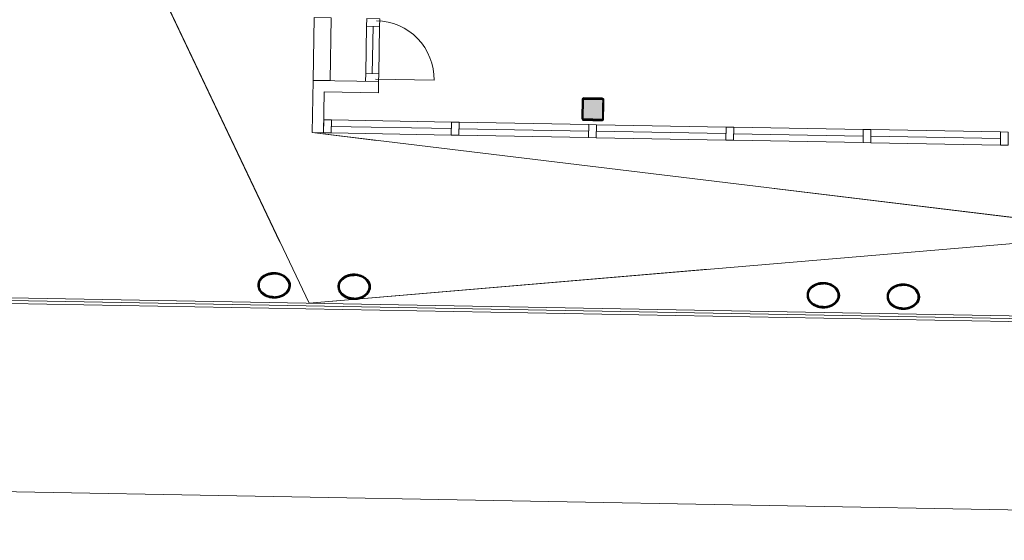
# Model space of a CAD drawing. Header units: millimetres. Extents: x -13022 to 1371524, y -38729 to 632593.
# Tile 184 of 256: x 985622 to 994227, y 5197 to 9751. Entities that reach past the tile are written whole.
import ezdxf

# ---------------------------------------------------------------- set-up
doc = ezdxf.new("R2010")
doc.units = ezdxf.units.MM
doc.header["$LTSCALE"] = 35
doc.set_wipeout_variables(frame=1)
doc.linetypes.add('DASHED', pattern=[200, 100, -100])
for name, color, linetype in [('LAYER01', 1, 'Continuous'), ('LAYER102', 1, 'Continuous'), ('LAYER111', 7, 'Continuous'), ('LAYER28', 7, 'Continuous'), ('LAYER30', 7, 'Continuous'), ('LAYER31', 7, 'Continuous')]:
    doc.layers.add(name, color=color, linetype=linetype)
doc.styles.get("Standard").update_dxf_attribs({"font": 'simplex.shx'})
doc.dimstyles.new('~R----C~', dxfattribs={"dimtxt": 162, "dimasz": 180, "dimexe": 0.18, "dimexo": 0.0625, "dimgap": 16.2, "dimtad": 1, "dimdec": 0, "dimzin": 0, "dimdsep": 46, "dimtxsty": 'Standard', "dimcen": 0.09, "dimse1": 1, "dimse2": 1, "dimclrd": 7, "dimadec": 0, "dimazin": 0, "dimtfac": 1, "dimtdec": 4, "dimtmove": 0, "dimatfit": 3, "dimfxl": 1, "dimtolj": 1, "dimtzin": 0, "dimlwd": 13, "dimarcsym": 0})
pattern_1 = [(43.96863251, (692959.26735, 93845.67613), (-0.20827933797, 0.21591600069), []), (43.96863251, (692959.27117, 93845.88822), (-0.20827933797, 0.21591600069), [])]
pattern_2 = [(223.96863251, (692959.26735, 93845.67613), (0.20827933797, -0.21591600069), []), (223.96863251, (692959.26354, 93845.46403), (0.20827933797, -0.21591600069), [])]

# ---------------------------------------------------------------- blocks, each defined once
blk = doc.blocks.new('*D133')
at = {"layer": 'Defpoints', "color": 0, "linetype": 'Continuous', "transparency": 16777216}
for p in [(983160.7, 7311.7), (1007635, 6871.1), (1007605.4, 5223.8)]:
    blk.add_point(p, dxfattribs=at)
at = {"layer": 'LAYER102', "color": 7, "linetype": 'Continuous', "lineweight": 13, "transparency": 16777216}
blk.add_line((983311, 5661.1), (1007425.4, 5227), dxfattribs=at)
at = {"layer": 'LAYER102', "color": 7, "linetype": 'Continuous', "transparency": 16777216}
for points in [[(983311.5, 5691.1), (983310.5, 5631.1), (983131, 5664.4)], [(1007425.9, 5257), (1007424.9, 5197), (1007605.4, 5223.8)]]:
    blk.add_solid(points, dxfattribs=at)
at = {"layer": 'LAYER102', "color": 0, "linetype": 'Continuous', "transparency": 16777216, "insert": (995370, 5541.2), "char_height": 162, "attachment_point": 5, "rotation": 358.96863}
blk.add_mtext('\\A1;24478', dxfattribs=at)

msp = doc.modelspace()

# ---------------------------------------------------------------- hatches: boundary and pattern name
at = {"layer": 'LAYER111', "linetype": 'Continuous', "lineweight": 5}
msp.add_hatch(color=254, dxfattribs=at).paths.add_polyline_path([(990550.526, 8881.973, -0.41559002), (990545.617, 8887.062), (990548.587, 9052.043, -0.41375598), (990553.676, 9056.952), (990712.838, 9054.087, -0.41238985), (990717.747, 9048.998), (990714.777, 8884.017, -0.41375598), (990709.688, 8879.107)], flags=0)

# ---------------------------------------------------------------- linework, layer by layer
at = {"layer": 'LAYER28', "color": 7, "linetype": 'Continuous', "lineweight": 25}
msp.add_lwpolyline([(990724.776, 8883.837), (990727.746, 9048.818, 0.41421358), (990713.018, 9064.085), (990553.856, 9066.951, 0.41421358), (990538.589, 9052.223), (990535.619, 8887.242, 0.41421358), (990550.346, 8871.974), (990709.508, 8869.109, 0.41421358), (990724.776, 8883.837)], format="xyb", close=True, dxfattribs=at)
msp.add_lwpolyline([(990724.776, 8883.837), (990727.746, 9048.818, 0.41421358), (990713.018, 9064.085), (990553.856, 9066.951, 0.41421358), (990538.589, 9052.223), (990535.619, 8887.242, 0.41421358), (990550.346, 8871.974), (990709.508, 8869.109, 0.41421358), (990724.776, 8883.837)], format="xyb", close=True, dxfattribs=at)
at = {"layer": 'LAYER30', "color": 7, "linetype": 'Continuous', "lineweight": 18}
for points in [[(988654.031, 9694.428), (988655.237, 9761.418), (988769.218, 9759.366), (988768.012, 9692.376)], [(989395.796, 8855.261), (989462.785, 8854.055), (989460.733, 8740.074), (989393.744, 8741.28)], [(989395.796, 8855.261), (989462.785, 8854.055), (989460.733, 8740.074), (989393.744, 8741.28)], [(991795.407, 8812.062), (991862.396, 8810.856), (991860.344, 8696.874), (991793.355, 8698.08)], [(991795.407, 8812.062), (991862.396, 8810.856), (991860.344, 8696.874), (991793.355, 8698.08)], [(992995.213, 8790.462), (993062.202, 8789.256), (993060.15, 8675.274), (992993.161, 8676.48)], [(992995.213, 8790.462), (993062.202, 8789.256), (993060.15, 8675.274), (992993.161, 8676.48)], [(994195.018, 8768.862), (994262.008, 8767.656), (994259.956, 8653.675), (994192.966, 8654.881)], [(994195.018, 8768.862), (994262.008, 8767.656), (994259.956, 8653.675), (994192.966, 8654.881)]]:
    msp.add_lwpolyline(points, close=True, dxfattribs=at)
for points in [[(988646.566, 9279.761), (988654.031, 9694.428)], [(988703.556, 9278.735), (988711.021, 9693.402)], [(988760.547, 9277.709), (988768.012, 9692.376)], [(988346.654, 8874.149), (989395.796, 8855.261)], [(988345.628, 8817.158), (989394.77, 8798.27)], [(989461.759, 8797.064), (990594.576, 8776.671)], [(991862.396, 8810.856), (992995.213, 8790.462)], [(993062.202, 8789.256), (994195.018, 8768.862)], [(988344.602, 8760.167), (989393.744, 8741.28)], [(989460.733, 8740.074), (990593.55, 8719.68)], [(990660.539, 8718.474), (991793.355, 8698.08)], [(990661.565, 8775.465), (991794.381, 8755.071)], [(991860.344, 8696.874), (992993.161, 8676.48)], [(991861.37, 8753.865), (992994.187, 8733.471)], [(993061.176, 8732.265), (994193.992, 8711.871)], [(993060.15, 8675.274), (994192.966, 8654.881)]]:
    msp.add_lwpolyline(points, dxfattribs=at)

# ---------------------------------------------------------------- wipeouts: each hides what was drawn before it
at = {"linetype": 'Continuous'}
for points in [[(988277.612, 8761.373), (988177.629, 8763.173), (988185.867, 9220.771), (988284.05, 9118.987)], [(987847.127, 7536.853), (987869.66, 7535.064), (987891.799, 7530.384), (987913.136, 7522.897), (987929.77, 7514.565), (987945.115, 7504.076), (987958.893, 7491.615), (987970.669, 7477.323), (987979.408, 7460.999), (987984.777, 7443.274), (987986.539, 7424.833), (987984.115, 7406.483), (987978.111, 7388.963), (987968.79, 7372.972), (987956.508, 7359.121), (987941.53, 7346.623), (987924.966, 7336.287), (987907.164, 7328.301), (987888.468, 7322.824), (987865.988, 7318.923), (987843.216, 7317.911), (987843.365, 7327.887), (987868.362, 7329.257), (987892.895, 7334.317), (987911.549, 7341.005), (987929.063, 7350.317), (987945.027, 7362.055), (987958.087, 7375.673), (987968.095, 7391.675), (987974.634, 7409.381), (987976.543, 7425.123), (987975.139, 7440.924), (987970.505, 7456.088), (987962.514, 7470.507), (987952.466, 7483.565), (987940.544, 7494.962), (987927.056, 7504.44), (987905.559, 7515.204), (987882.591, 7522.415), (987864.895, 7525.578), (987846.946, 7526.839)], [(988546.888, 7524.255), (988569.422, 7522.467), (988591.56, 7517.786), (988612.898, 7510.299), (988629.532, 7501.967), (988644.877, 7491.478), (988658.654, 7479.017), (988670.43, 7464.725), (988679.169, 7448.401), (988684.539, 7430.677), (988686.301, 7412.236), (988683.876, 7393.886), (988677.872, 7376.366), (988668.552, 7360.375), (988656.269, 7346.523), (988641.292, 7334.025), (988624.728, 7323.689), (988606.925, 7315.703), (988588.23, 7310.227), (988565.75, 7306.326), (988542.978, 7305.314), (988543.126, 7315.289), (988568.124, 7316.66), (988592.656, 7321.719), (988611.311, 7328.408), (988628.825, 7337.719), (988644.789, 7349.457), (988657.849, 7363.076), (988667.857, 7379.078), (988674.396, 7396.783), (988676.304, 7412.525), (988674.901, 7428.326), (988670.267, 7443.49), (988662.275, 7457.91), (988652.227, 7470.968), (988640.306, 7482.364), (988626.818, 7491.843), (988605.32, 7502.606), (988582.353, 7509.818), (988564.657, 7512.981), (988546.708, 7514.241)], [(992646.849, 7450.445), (992669.383, 7448.656), (992691.521, 7443.976), (992712.858, 7436.489), (992729.492, 7428.157), (992744.837, 7417.668), (992758.615, 7405.207), (992770.391, 7390.915), (992779.13, 7374.591), (992784.499, 7356.866), (992786.261, 7338.425), (992783.837, 7320.075), (992777.833, 7302.555), (992768.512, 7286.564), (992756.23, 7272.713), (992741.253, 7260.215), (992724.689, 7249.879), (992706.886, 7241.893), (992688.191, 7236.416), (992665.71, 7232.515), (992642.939, 7231.503), (992643.087, 7241.479), (992668.084, 7242.849), (992692.617, 7247.909), (992711.272, 7254.597), (992728.786, 7263.909), (992744.75, 7275.647), (992757.809, 7289.265), (992767.818, 7305.267), (992774.356, 7322.973), (992776.265, 7338.715), (992774.862, 7354.516), (992770.228, 7369.68), (992762.236, 7384.099), (992752.188, 7397.157), (992740.266, 7408.554), (992726.778, 7418.032), (992705.281, 7428.796), (992682.313, 7436.007), (992664.617, 7439.17), (992646.669, 7440.431)], [(993346.111, 7437.856), (993368.644, 7436.068), (993390.783, 7431.387), (993412.12, 7423.9), (993428.754, 7415.568), (993444.099, 7405.079), (993457.877, 7392.619), (993469.653, 7378.326), (993478.392, 7362.002), (993483.761, 7344.278), (993485.523, 7325.837), (993483.099, 7307.487), (993477.095, 7289.967), (993467.774, 7273.976), (993455.492, 7260.124), (993440.514, 7247.626), (993423.95, 7237.29), (993406.148, 7229.304), (993387.452, 7223.828), (993364.972, 7219.927), (993342.2, 7218.915), (993342.349, 7228.89), (993367.346, 7230.261), (993391.879, 7235.32), (993410.533, 7242.009), (993428.047, 7251.32), (993444.011, 7263.058), (993457.071, 7276.677), (993467.079, 7292.679), (993473.618, 7310.384), (993475.527, 7326.126), (993474.123, 7341.927), (993469.489, 7357.091), (993461.497, 7371.511), (993451.45, 7384.569), (993439.528, 7395.965), (993426.04, 7405.444), (993404.543, 7416.207), (993381.575, 7423.419), (993363.879, 7426.582), (993345.93, 7427.842)]]:
    msp.add_wipeout(points, dxfattribs=at).dxf.layer = 'LAYER111'

# ---------------------------------------------------------------- next in the draw order: hatches: boundary and pattern name
at = {"layer": 'LAYER28', "linetype": 'Continuous', "lineweight": 13}
h = msp.add_hatch(dxfattribs=at)
h.set_pattern_fill('~A--FYV~', angle=-1.0313675, style=0, pattern_type=0)
h.set_pattern_definition(pattern_1)
h.paths.add_polyline_path([(987847.127, 7536.853, -0.09710502), (987913.136, 7522.889, -0.10169259), (987958.893, 7491.599, -0.20036748), (987986.57, 7424.825, -0.20044202), (987956.507, 7359.09, -0.13761542), (987888.468, 7322.793, -0.06379176), (987843.184, 7317.873), (987843.365, 7327.887, 0.07460022), (987892.926, 7334.324, 0.108905), (987945.059, 7362.054, 0.15545303), (987974.665, 7409.38, 0.15789061), (987970.505, 7456.08, 0.15190333), (987927.056, 7504.456, 0.0798486), (987882.623, 7522.43, 0.05330223), (987846.946, 7526.847)], flags=0)
h = msp.add_hatch(dxfattribs=at)
h.set_pattern_fill('~A--FYV~', angle=-1.0313675, style=0, pattern_type=0)
h.set_pattern_definition(pattern_1)
h.paths.add_polyline_path([(988546.888, 7524.255, -0.09710502), (988612.897, 7510.291, -0.10169259), (988658.654, 7479.002, -0.20036748), (988686.332, 7412.227, -0.20044202), (988656.269, 7346.492, -0.13761542), (988588.229, 7310.195, -0.06379176), (988542.946, 7305.275), (988543.126, 7315.289, 0.07460022), (988592.688, 7321.726, 0.108905), (988644.82, 7349.456, 0.15545303), (988674.427, 7396.783, 0.15789061), (988670.267, 7443.482, 0.15190333), (988626.818, 7491.858, 0.0798486), (988582.384, 7509.833, 0.05330223), (988546.708, 7514.249)], flags=0)
h = msp.add_hatch(dxfattribs=at)
h.set_pattern_fill('~A--FYV~', angle=-1.0313675, style=0, pattern_type=0)
h.set_pattern_definition(pattern_1)
h.paths.add_polyline_path([(992646.849, 7450.445, -0.09710502), (992712.858, 7436.481, -0.10169259), (992758.615, 7405.191, -0.20036748), (992786.292, 7338.417, -0.20044202), (992756.229, 7272.682, -0.13761542), (992688.19, 7236.385, -0.06379176), (992642.907, 7231.465), (992643.087, 7241.479, 0.07460022), (992692.648, 7247.916, 0.108905), (992744.781, 7275.646, 0.15545303), (992774.387, 7322.972, 0.15789061), (992770.227, 7369.672, 0.15190333), (992726.779, 7418.048, 0.0798486), (992682.345, 7436.022, 0.05330223), (992646.669, 7440.439)], flags=0)
h = msp.add_hatch(dxfattribs=at)
h.set_pattern_fill('~A--FYV~', angle=-1.0313675, style=0, pattern_type=0)
h.set_pattern_definition(pattern_1)
h.paths.add_polyline_path([(993346.111, 7437.856, -0.09710502), (993412.12, 7423.893, -0.10169259), (993457.877, 7392.603, -0.20036748), (993485.554, 7325.828, -0.20044202), (993455.491, 7260.093, -0.13761542), (993387.452, 7223.796, -0.06379176), (993342.168, 7218.876), (993342.349, 7228.89, 0.07460022), (993391.91, 7235.327, 0.108905), (993444.043, 7263.057, 0.15545303), (993473.649, 7310.384, 0.15789061), (993469.489, 7357.083, 0.15190333), (993426.04, 7405.459, 0.0798486), (993381.607, 7423.434, 0.05330223), (993345.93, 7427.85)], flags=0)

# ---------------------------------------------------------------- next in the draw order: linework, layer by layer
at = {"layer": 'LAYER102', "color": 7, "linetype": 'Continuous', "lineweight": 18}
for points in [[(988177.629, 8763.173), (988185.867, 9220.771)], [(988284.05, 9118.987), (988277.612, 8761.373)], [(988277.612, 8761.373), (988177.629, 8763.173)]]:
    msp.add_lwpolyline(points, dxfattribs=at)
at = {"layer": 'LAYER102', "color": 7, "linetype": 'DASHED', "lineweight": 18}
msp.add_lwpolyline([(988277.612, 8761.373), (988177.629, 8763.173)], dxfattribs=at)
at = {"layer": 'LAYER28', "color": 7, "linetype": 'Continuous', "lineweight": 25}
for points in [[(987847.127, 7536.853, -0.09710502), (987913.136, 7522.889, -0.10169259), (987958.893, 7491.599, -0.20036748), (987986.57, 7424.825, -0.20044202), (987956.507, 7359.09, -0.13761542), (987888.468, 7322.793, -0.06379176), (987843.184, 7317.873), (987843.365, 7327.887, 0.07460022), (987892.926, 7334.324, 0.108905), (987945.059, 7362.054, 0.15545303), (987974.665, 7409.38, 0.15789061), (987970.505, 7456.08, 0.15190333), (987927.056, 7504.456, 0.0798486), (987882.623, 7522.43, 0.05330223), (987846.946, 7526.847)], [(988546.888, 7524.255, -0.09710502), (988612.897, 7510.291, -0.10169259), (988658.654, 7479.002, -0.20036748), (988686.332, 7412.227, -0.20044202), (988656.269, 7346.492, -0.13761542), (988588.229, 7310.195, -0.06379176), (988542.946, 7305.275), (988543.126, 7315.289, 0.07460022), (988592.688, 7321.726, 0.108905), (988644.82, 7349.456, 0.15545303), (988674.427, 7396.783, 0.15789061), (988670.267, 7443.482, 0.15190333), (988626.818, 7491.858, 0.0798486), (988582.384, 7509.833, 0.05330223), (988546.708, 7514.249)], [(992646.849, 7450.445, -0.09710502), (992712.858, 7436.481, -0.10169259), (992758.615, 7405.191, -0.20036748), (992786.292, 7338.417, -0.20044202), (992756.229, 7272.682, -0.13761542), (992688.19, 7236.385, -0.06379176), (992642.907, 7231.465), (992643.087, 7241.479, 0.07460022), (992692.648, 7247.916, 0.108905), (992744.781, 7275.646, 0.15545303), (992774.387, 7322.972, 0.15789061), (992770.227, 7369.672, 0.15190333), (992726.779, 7418.048, 0.0798486), (992682.345, 7436.022, 0.05330223), (992646.669, 7440.439)], [(993346.111, 7437.856, -0.09710502), (993412.12, 7423.893, -0.10169259), (993457.877, 7392.603, -0.20036748), (993485.554, 7325.828, -0.20044202), (993455.491, 7260.093, -0.13761542), (993387.452, 7223.796, -0.06379176), (993342.168, 7218.876), (993342.349, 7228.89, 0.07460022), (993391.91, 7235.327, 0.108905), (993444.043, 7263.057, 0.15545303), (993473.649, 7310.384, 0.15789061), (993469.489, 7357.083, 0.15190333), (993426.04, 7405.459, 0.0798486), (993381.607, 7423.434, 0.05330223), (993345.93, 7427.85)]]:
    msp.add_lwpolyline(points, format="xyb", close=True, dxfattribs=at)
at = {"layer": 'LAYER30', "color": 7, "linetype": 'Continuous', "lineweight": 18}
msp.add_lwpolyline([(988279.664, 8875.355), (988346.654, 8874.149), (988344.602, 8760.167), (988277.612, 8761.373)], close=True, dxfattribs=at)

# ---------------------------------------------------------------- next in the draw order: wipeouts: each hides what was drawn before it
at = {"linetype": 'Continuous'}
msp.add_wipeout([(990550.346, 8871.974), (990542.884, 8874.117), (990537.483, 8879.707), (990535.619, 8887.242), (990538.589, 9052.223), (990540.724, 9059.686), (990546.322, 9065.078), (990553.856, 9066.951), (990713.018, 9064.085), (990720.481, 9061.943), (990725.881, 9056.352), (990727.746, 9048.818), (990724.776, 8883.837), (990722.641, 8876.374), (990717.043, 8870.982), (990709.508, 8869.109), (990629.958, 8870.541), (990630.138, 8880.54), (990709.688, 8879.107), (990713.245, 8880.505), (990714.777, 8884.017), (990717.747, 9048.998), (990716.343, 9052.563), (990712.838, 9054.087), (990553.676, 9056.952), (990550.12, 9055.555), (990548.587, 9052.043), (990545.617, 8887.062), (990547.022, 8883.497), (990550.526, 8881.973), (990630.138, 8880.54), (990629.958, 8870.541)], dxfattribs=at).dxf.layer = 'LAYER111'

# ---------------------------------------------------------------- next in the draw order: hatches: boundary and pattern name
at = {"layer": 'LAYER28', "linetype": 'Continuous', "lineweight": 13}
h = msp.add_hatch(dxfattribs=at)
h.set_pattern_fill('~A--FYV~', angle=-1.0313675, style=0, pattern_type=0)
h.set_pattern_definition(pattern_1)
h.paths.add_polyline_path([(990629.958, 8870.541), (990630.138, 8880.54), (990550.526, 8881.973, -0.41421358), (990545.617, 8887.062), (990548.587, 9052.043, -0.41421358), (990553.676, 9056.952), (990712.838, 9054.087, -0.41421358), (990717.747, 9048.998), (990714.777, 8884.017, -0.41421358), (990709.688, 8879.107), (990630.138, 8880.54), (990629.958, 8870.541), (990709.508, 8869.109, 0.41421358), (990724.776, 8883.837), (990727.746, 9048.818, 0.41421358), (990713.018, 9064.085), (990553.856, 9066.951, 0.41421358), (990538.589, 9052.223), (990535.619, 8887.242, 0.41421358), (990550.346, 8871.974)], flags=0)

# ---------------------------------------------------------------- next in the draw order: linework, layer by layer
at = {"layer": 'LAYER28', "color": 7, "linetype": 'Continuous', "lineweight": 25}
msp.add_lwpolyline([(990629.958, 8870.541), (990630.138, 8880.54), (990550.526, 8881.973, -0.41421358), (990545.617, 8887.062), (990548.587, 9052.043, -0.41421358), (990553.676, 9056.952), (990712.838, 9054.087, -0.41421358), (990717.747, 9048.998), (990714.777, 8884.017, -0.41421358), (990709.688, 8879.107), (990630.138, 8880.54), (990629.958, 8870.541), (990709.508, 8869.109, 0.41421358), (990724.776, 8883.837), (990727.746, 9048.818, 0.41421358), (990713.018, 9064.085), (990553.856, 9066.951, 0.41421358), (990538.589, 9052.223), (990535.619, 8887.242, 0.41421358), (990550.346, 8871.974)], format="xyb", close=True, dxfattribs=at)
at = {"layer": 'LAYER30', "color": 7, "linetype": 'Continuous', "lineweight": 18}
for points in [[(989462.785, 8854.055), (990595.602, 8833.661)], [(990662.591, 8832.455), (991795.407, 8812.062)]]:
    msp.add_lwpolyline(points, dxfattribs=at)
msp.add_lwpolyline([(990595.602, 8833.661), (990662.591, 8832.455), (990660.539, 8718.474), (990593.55, 8719.68)], close=True, dxfattribs=at)
msp.add_lwpolyline([(990595.602, 8833.661), (990662.591, 8832.455), (990660.539, 8718.474), (990593.55, 8719.68)], close=True, dxfattribs=at)

# ---------------------------------------------------------------- next in the draw order: wipeouts: each hides what was drawn before it
at = {"linetype": 'Continuous'}
for points in [[(988284.05, 9118.987), (988185.867, 9220.771), (988759.336, 9210.447), (988757.536, 9110.463)], [(987846.946, 7526.847), (987828.964, 7526.233), (987811.165, 7523.709), (987787.984, 7517.328), (987766.082, 7507.346), (987752.262, 7498.351), (987739.969, 7487.383), (987729.426, 7474.688), (987720.92, 7460.558), (987715.743, 7445.57), (987713.772, 7429.838), (987715.113, 7414.037), (987721.01, 7396.108), (987730.436, 7379.756), (987742.997, 7365.684), (987758.528, 7353.379), (987775.696, 7343.451), (987794.098, 7336.087), (987818.432, 7330.141), (987843.364, 7327.863), (987843.184, 7317.873), (987820.464, 7319.712), (987798.139, 7324.419), (987779.621, 7330.574), (987762.117, 7339.187), (987745.936, 7350.113), (987731.419, 7363.142), (987719.643, 7377.434), (987710.904, 7393.774), (987705.535, 7411.498), (987703.773, 7429.939), (987706.228, 7448.297), (987712.201, 7465.817), (987721.522, 7481.808), (987733.836, 7495.667), (987748.085, 7507.631), (987763.797, 7517.568), (987780.689, 7525.297), (987802.282, 7532.011), (987824.574, 7535.884), (987847.158, 7536.86)], [(988546.708, 7514.249), (988528.725, 7513.635), (988510.927, 7511.111), (988487.746, 7504.731), (988465.844, 7494.748), (988452.024, 7485.754), (988439.73, 7474.786), (988429.188, 7462.09), (988420.682, 7447.96), (988415.505, 7432.973), (988413.534, 7417.24), (988414.875, 7401.44), (988420.772, 7383.51), (988430.198, 7367.158), (988442.759, 7353.086), (988458.29, 7340.781), (988475.458, 7330.853), (988493.86, 7323.49), (988518.194, 7317.543), (988543.126, 7315.266), (988542.946, 7305.275), (988520.225, 7307.114), (988497.9, 7311.821), (988479.383, 7317.976), (988461.879, 7326.589), (988445.698, 7337.515), (988431.18, 7350.544), (988419.404, 7364.837), (988410.666, 7381.176), (988405.296, 7398.901), (988403.534, 7417.342), (988405.99, 7435.699), (988411.963, 7453.219), (988421.283, 7469.21), (988433.597, 7483.069), (988447.846, 7495.033), (988463.559, 7504.971), (988480.451, 7512.699), (988502.044, 7519.413), (988524.336, 7523.286), (988546.92, 7524.263)], [(992646.669, 7440.439), (992628.686, 7439.825), (992610.888, 7437.301), (992587.707, 7430.92), (992565.805, 7420.938), (992551.984, 7411.943), (992539.691, 7400.975), (992529.148, 7388.28), (992520.643, 7374.15), (992515.466, 7359.162), (992513.495, 7343.43), (992514.836, 7327.629), (992520.733, 7309.7), (992530.158, 7293.348), (992542.72, 7279.276), (992558.251, 7266.971), (992575.419, 7257.043), (992593.82, 7249.679), (992618.155, 7243.733), (992643.086, 7241.455), (992642.907, 7231.465), (992620.186, 7233.304), (992597.861, 7238.011), (992579.344, 7244.166), (992561.84, 7252.779), (992545.659, 7263.705), (992531.141, 7276.734), (992519.365, 7291.026), (992510.626, 7307.366), (992505.257, 7325.09), (992503.495, 7343.531), (992505.951, 7361.889), (992511.923, 7379.409), (992521.244, 7395.4), (992533.558, 7409.259), (992547.807, 7421.223), (992563.519, 7431.16), (992580.411, 7438.889), (992602.004, 7445.603), (992624.296, 7449.476), (992646.88, 7450.452)], [(993345.93, 7427.85), (993327.948, 7427.236), (993310.149, 7424.712), (993286.968, 7418.332), (993265.066, 7408.349), (993251.246, 7399.355), (993238.953, 7388.387), (993228.41, 7375.691), (993219.904, 7361.561), (993214.727, 7346.574), (993212.756, 7330.841), (993214.097, 7315.041), (993219.994, 7297.111), (993229.42, 7280.759), (993241.981, 7266.687), (993257.512, 7254.382), (993274.68, 7244.455), (993293.082, 7237.091), (993317.416, 7231.144), (993342.348, 7228.867), (993342.168, 7218.876), (993319.448, 7220.715), (993297.123, 7225.422), (993278.605, 7231.577), (993261.101, 7240.19), (993244.92, 7251.116), (993230.402, 7264.145), (993218.627, 7278.438), (993209.888, 7294.777), (993204.519, 7312.502), (993202.757, 7330.943), (993205.212, 7349.3), (993211.185, 7366.82), (993220.506, 7382.811), (993232.82, 7396.67), (993247.068, 7408.634), (993262.781, 7418.572), (993279.673, 7426.3), (993301.266, 7433.014), (993323.558, 7436.887), (993346.142, 7437.864)]]:
    msp.add_wipeout(points, dxfattribs=at).dxf.layer = 'LAYER111'

# ---------------------------------------------------------------- next in the draw order: hatches: boundary and pattern name
at = {"layer": 'LAYER28', "linetype": 'Continuous', "lineweight": 13}
h = msp.add_hatch(dxfattribs=at)
h.set_pattern_fill('~A--FYV~', angle=-1.0313675, style=0, pattern_type=0)
h.set_pattern_definition(pattern_2)
h.paths.add_polyline_path([(987847.127, 7536.853, 0.09710502), (987780.657, 7525.274, 0.10169259), (987733.804, 7495.652, 0.20036748), (987703.803, 7429.915, 0.20044202), (987731.419, 7363.142, 0.13761542), (987798.17, 7324.418, 0.06379176), (987843.184, 7317.873), (987843.365, 7327.887, -0.07460022), (987794.129, 7336.102, -0.108905), (987743.029, 7365.691, -0.15545303), (987715.145, 7414.052, -0.15789061), (987720.921, 7460.573, -0.15190333), (987766.082, 7507.354, -0.0798486), (987811.197, 7523.716, -0.05330223), (987846.946, 7526.847)], flags=0)
h = msp.add_hatch(dxfattribs=at)
h.set_pattern_fill('~A--FYV~', angle=-1.0313675, style=0, pattern_type=0)
h.set_pattern_definition(pattern_2)
h.paths.add_polyline_path([(988546.888, 7524.255, 0.09710502), (988480.419, 7512.676, 0.10169259), (988433.566, 7483.054, 0.20036748), (988403.565, 7417.318, 0.20044202), (988431.18, 7350.544, 0.13761542), (988497.931, 7311.821, 0.06379176), (988542.946, 7305.275), (988543.126, 7315.289, -0.07460022), (988493.891, 7323.505, -0.108905), (988442.79, 7353.094, -0.15545303), (988414.906, 7401.455, -0.15789061), (988420.682, 7447.976, -0.15190333), (988465.844, 7494.756, -0.0798486), (988510.958, 7511.119, -0.05330223), (988546.708, 7514.249)], flags=0)
h = msp.add_hatch(dxfattribs=at)
h.set_pattern_fill('~A--FYV~', angle=-1.0313675, style=0, pattern_type=0)
h.set_pattern_definition(pattern_2)
h.paths.add_polyline_path([(992646.849, 7450.445, 0.09710502), (992580.38, 7438.866, 0.10169259), (992533.526, 7409.244, 0.20036748), (992503.526, 7343.507, 0.20044202), (992531.141, 7276.734, 0.13761542), (992597.892, 7238.011, 0.06379176), (992642.907, 7231.465), (992643.087, 7241.479, -0.07460022), (992593.852, 7249.694, -0.108905), (992542.751, 7279.283, -0.15545303), (992514.867, 7327.644, -0.15789061), (992520.643, 7374.165, -0.15190333), (992565.805, 7420.946, -0.0798486), (992610.919, 7437.308, -0.05330223), (992646.669, 7440.439)], flags=0)
h = msp.add_hatch(dxfattribs=at)
h.set_pattern_fill('~A--FYV~', angle=-1.0313675, style=0, pattern_type=0)
h.set_pattern_definition(pattern_2)
h.paths.add_polyline_path([(993346.111, 7437.856, 0.09710502), (993279.641, 7426.277, 0.10169259), (993232.788, 7396.655, 0.20036748), (993202.787, 7330.919, 0.20044202), (993230.402, 7264.145, 0.13761542), (993297.154, 7225.422, 0.06379176), (993342.168, 7218.876), (993342.349, 7228.89, -0.07460022), (993293.113, 7237.106, -0.108905), (993242.013, 7266.695, -0.15545303), (993214.129, 7315.056, -0.15789061), (993219.905, 7361.577, -0.15190333), (993265.066, 7408.357, -0.0798486), (993310.181, 7424.72, -0.05330223), (993345.93, 7427.85)], flags=0)

# ---------------------------------------------------------------- next in the draw order: linework, layer by layer
at = {"layer": 'LAYER01', "color": 7, "linetype": 'Continuous', "lineweight": 25}
for points in [[(987986.57, 7424.825), (987986.427, 7430.75), (987985.971, 7436.673), (987985.014, 7442.567), (987983.682, 7448.412), (987981.911, 7454.203), (987979.763, 7459.906), (987977.239, 7465.523), (987974.337, 7471.021), (987970.996, 7476.395), (987967.34, 7481.633), (987963.305, 7486.699), (987958.893, 7491.599), (987954.226, 7496.301), (987949.182, 7500.807), (987943.821, 7505.1), (987938.205, 7509.162), (987932.273, 7512.988), (987926.149, 7516.552), (987919.77, 7519.863), (987913.136, 7522.897), (987906.31, 7525.661), (987899.353, 7528.13), (987892.203, 7530.306), (987884.861, 7532.173), (987877.45, 7533.744), (987869.972, 7534.996), (987862.425, 7535.929), (987854.81, 7536.551), (987847.127, 7536.853), (987839.5, 7536.826), (987831.805, 7536.48), (987824.229, 7535.82), (987816.71, 7534.838), (987809.248, 7533.534), (987801.906, 7531.932), (987794.682, 7530.015), (987787.579, 7527.798), (987780.657, 7525.282), (987773.919, 7522.489), (987767.425, 7519.41), (987761.176, 7516.069), (987755.11, 7512.458), (987749.352, 7508.6), (987743.84, 7504.504), (987738.636, 7500.183), (987733.804, 7495.652), (987729.218, 7490.913), (987725.004, 7485.996), (987721.161, 7480.892), (987717.629, 7475.643), (987714.531, 7470.252), (987711.806, 7464.73), (987709.455, 7459.107), (987707.476, 7453.384), (987705.934, 7447.591), (987704.829, 7441.735), (987704.098, 7435.833), (987703.741, 7429.917), (987703.884, 7423.975), (987704.403, 7418.059), (987705.297, 7412.167), (987706.629, 7406.314), (987708.4, 7400.531), (987710.548, 7394.82), (987713.072, 7389.211), (987715.974, 7383.704), (987719.315, 7378.331), (987722.972, 7373.108), (987727.006, 7368.035), (987731.419, 7363.142), (987736.085, 7358.432), (987741.129, 7353.919), (987746.49, 7349.634), (987752.106, 7345.571), (987758.038, 7341.753), (987764.162, 7338.173), (987770.541, 7334.871), (987777.175, 7331.829), (987784.001, 7329.073), (987791.02, 7326.602), (987798.17, 7324.426), (987805.45, 7322.553), (987812.86, 7320.989), (987820.339, 7319.737), (987827.886, 7318.805), (987835.564, 7318.182), (987843.185, 7317.888), (987850.874, 7317.906), (987858.506, 7318.253), (987866.082, 7318.914), (987873.601, 7319.896), (987881.063, 7321.192), (987888.468, 7322.801), (987895.691, 7324.718), (987902.732, 7326.935), (987909.653, 7329.444), (987916.392, 7332.245), (987922.886, 7335.316), (987929.135, 7338.673), (987935.201, 7342.275), (987940.959, 7346.133), (987946.471, 7350.222), (987951.675, 7354.551), (987956.507, 7359.09), (987961.093, 7363.82), (987965.307, 7368.745), (987969.149, 7373.833), (987972.682, 7379.083), (987975.78, 7384.481), (987978.504, 7389.996), (987980.856, 7395.626), (987982.834, 7401.341), (987984.377, 7407.143), (987985.545, 7412.998), (987986.213, 7418.893)], [(987976.572, 7425.005), (987976.479, 7430.242), (987976.01, 7435.485), (987975.229, 7440.68), (987974.009, 7445.836), (987972.476, 7450.973), (987970.505, 7456.088), (987968.283, 7461.113), (987965.621, 7466.045), (987962.646, 7470.904), (987959.356, 7475.651), (987955.687, 7480.233), (987951.642, 7484.713), (987947.345, 7489.033), (987942.668, 7493.181), (987937.739, 7497.153), (987932.556, 7500.903), (987927.056, 7504.456), (987921.303, 7507.787), (987915.358, 7510.878), (987909.158, 7513.717), (987902.766, 7516.309), (987896.244, 7518.63), (987889.467, 7520.674), (987882.623, 7522.43), (987875.586, 7523.917), (987868.543, 7525.098), (987861.371, 7525.978), (987854.193, 7526.568), (987846.947, 7526.855), (987839.757, 7526.828), (987832.5, 7526.497), (987825.3, 7525.877), (987818.22, 7524.949), (987811.134, 7523.717), (987804.231, 7522.209), (987797.447, 7520.409), (987790.784, 7518.325), (987784.303, 7515.957), (987778.005, 7513.343), (987771.952, 7510.475), (987766.083, 7507.362), (987760.459, 7504.009), (987755.143, 7500.425), (987750.012, 7496.641), (987745.252, 7492.672), (987740.802, 7488.525), (987736.661, 7484.192), (987732.83, 7479.729), (987729.308, 7475.089), (987726.16, 7470.355), (987723.385, 7465.522), (987720.858, 7460.567), (987718.768, 7455.564), (987717.051, 7450.485), (987715.708, 7445.352), (987714.677, 7440.167), (987714.021, 7434.943), (987713.739, 7429.737), (987713.833, 7424.507), (987714.301, 7419.272), (987715.145, 7414.052), (987716.302, 7408.867), (987717.835, 7403.737), (987719.743, 7398.655), (987722.091, 7393.619), (987724.69, 7388.681), (987727.666, 7383.846), (987731.018, 7379.089), (987734.686, 7374.483), (987738.668, 7370.013), (987742.966, 7365.692), (987747.58, 7361.554), (987752.572, 7357.596), (987757.755, 7353.823), (987763.255, 7350.278), (987769.008, 7346.939), (987774.954, 7343.863), (987781.153, 7341.017), (987787.545, 7338.424), (987794.129, 7336.102), (987800.844, 7334.059), (987807.688, 7332.295), (987814.725, 7330.817), (987821.768, 7329.635), (987828.94, 7328.756), (987836.118, 7328.166), (987843.365, 7327.887), (987850.616, 7327.905), (987857.811, 7328.236), (987865.011, 7328.857), (987872.091, 7329.784), (987879.177, 7331.008), (987886.08, 7332.525), (987892.926, 7334.324), (987899.527, 7336.409), (987906.008, 7338.761), (987912.306, 7341.382), (987918.359, 7344.251), (987924.229, 7347.388), (987929.852, 7350.732), (987935.167, 7354.301), (987940.236, 7358.078), (987945.059, 7362.054), (987949.509, 7366.232), (987953.713, 7370.556), (987957.544, 7375.011), (987961.002, 7379.621), (987964.151, 7384.37), (987966.988, 7389.211), (987969.39, 7394.145), (987971.544, 7399.193), (987973.26, 7404.264), (987974.665, 7409.38), (987975.633, 7414.543), (987976.29, 7419.759)], [(988686.332, 7412.227), (988686.188, 7418.153), (988685.732, 7424.076), (988684.776, 7429.969), (988683.443, 7435.814), (988681.672, 7441.605), (988679.525, 7447.309), (988677, 7452.925), (988674.099, 7458.424), (988670.757, 7463.797), (988667.101, 7469.036), (988663.067, 7474.101), (988658.654, 7479.002), (988653.988, 7483.704), (988648.943, 7488.209), (988643.582, 7492.502), (988637.967, 7496.565), (988632.035, 7500.391), (988625.911, 7503.955), (988619.532, 7507.265), (988612.898, 7510.299), (988606.071, 7513.063), (988599.115, 7515.533), (988591.965, 7517.709), (988584.623, 7519.575), (988577.212, 7521.147), (988569.733, 7522.399), (988562.186, 7523.331), (988554.571, 7523.953), (988546.888, 7524.255), (988539.261, 7524.229), (988531.566, 7523.883), (988523.991, 7523.222), (988516.472, 7522.24), (988509.01, 7520.937), (988501.667, 7519.334), (988494.444, 7517.417), (988487.341, 7515.201), (988480.419, 7512.684), (988473.68, 7509.891), (988467.186, 7506.812), (988460.938, 7503.471), (988454.872, 7499.861), (988449.114, 7496.003), (988443.602, 7491.906), (988438.398, 7487.585), (988433.566, 7483.054), (988428.98, 7478.316), (988424.765, 7473.398), (988420.923, 7468.295), (988417.39, 7463.045), (988414.293, 7457.655), (988411.568, 7452.133), (988409.216, 7446.51), (988407.238, 7440.787), (988405.696, 7434.993), (988404.59, 7429.137), (988403.859, 7423.235), (988403.503, 7417.319), (988403.646, 7411.378), (988404.164, 7405.461), (988405.058, 7399.569), (988406.391, 7393.716), (988408.162, 7387.933), (988410.309, 7382.222), (988412.834, 7376.613), (988415.735, 7371.107), (988419.077, 7365.733), (988422.733, 7360.51), (988426.767, 7355.437), (988431.18, 7350.544), (988435.846, 7345.835), (988440.891, 7341.321), (988446.252, 7337.036), (988451.867, 7332.974), (988457.799, 7329.155), (988463.924, 7325.576), (988470.303, 7322.273), (988476.936, 7319.231), (988483.763, 7316.475), (988490.782, 7314.005), (988497.932, 7311.829), (988505.212, 7309.955), (988512.622, 7308.392), (988520.101, 7307.14), (988527.648, 7306.207), (988535.325, 7305.584), (988542.946, 7305.291), (988550.635, 7305.309), (988558.268, 7305.656), (988565.843, 7306.316), (988573.362, 7307.298), (988580.824, 7308.594), (988588.229, 7310.203), (988595.453, 7312.12), (988602.494, 7314.338), (988609.415, 7316.846), (988616.154, 7319.647), (988622.648, 7322.718), (988628.897, 7326.075), (988634.963, 7329.678), (988640.72, 7333.535), (988646.232, 7337.624), (988651.436, 7341.953), (988656.269, 7346.492), (988660.855, 7351.223), (988665.069, 7356.148), (988668.911, 7361.236), (988672.444, 7366.485), (988675.541, 7371.884), (988678.266, 7377.398), (988680.618, 7383.028), (988682.596, 7388.744), (988684.138, 7394.545), (988685.306, 7400.4), (988685.975, 7406.295)], [(988676.333, 7412.407), (988676.24, 7417.644), (988675.772, 7422.888), (988674.99, 7428.082), (988673.77, 7433.238), (988672.238, 7438.376), (988670.267, 7443.49), (988668.044, 7448.515), (988665.383, 7453.447), (988662.407, 7458.306), (988659.117, 7463.053), (988655.449, 7467.636), (988651.404, 7472.116), (988647.106, 7476.436), (988642.43, 7480.583), (988637.501, 7484.555), (988632.317, 7488.306), (988626.818, 7491.858), (988621.064, 7495.189), (988615.119, 7498.281), (988608.919, 7501.119), (988602.527, 7503.711), (988596.006, 7506.032), (988589.229, 7508.077), (988582.384, 7509.833), (988575.347, 7511.319), (988568.305, 7512.501), (988561.132, 7513.38), (988553.954, 7513.97), (988546.708, 7514.257), (988539.519, 7514.23), (988532.262, 7513.9), (988525.062, 7513.279), (988517.982, 7512.352), (988510.896, 7511.12), (988503.993, 7509.611), (988497.209, 7507.811), (988490.546, 7505.727), (988484.064, 7503.359), (988477.766, 7500.746), (988471.714, 7497.878), (988465.844, 7494.764), (988460.22, 7491.412), (988454.905, 7487.827), (988449.774, 7484.044), (988445.014, 7480.074), (988440.564, 7475.927), (988436.422, 7471.595), (988432.591, 7467.132), (988429.07, 7462.491), (988425.922, 7457.758), (988423.147, 7452.924), (988420.62, 7447.969), (988418.529, 7442.967), (988416.812, 7437.887), (988415.47, 7432.754), (988414.439, 7427.569), (988413.782, 7422.346), (988413.501, 7417.139), (988413.594, 7411.91), (988414.063, 7406.674), (988414.906, 7401.455), (988416.063, 7396.269), (988417.596, 7391.139), (988419.505, 7386.057), (988421.852, 7381.022), (988424.451, 7376.084), (988427.427, 7371.248), (988430.78, 7366.492), (988434.447, 7361.886), (988438.43, 7357.415), (988442.728, 7353.095), (988447.342, 7348.956), (988452.334, 7344.999), (988457.517, 7341.225), (988463.016, 7337.68), (988468.77, 7334.342), (988474.715, 7331.265), (988480.915, 7328.419), (988487.307, 7325.827), (988493.891, 7323.505), (988500.605, 7321.462), (988507.45, 7319.698), (988514.487, 7318.219), (988521.529, 7317.038), (988528.702, 7316.158), (988535.88, 7315.568), (988543.126, 7315.289), (988550.378, 7315.307), (988557.572, 7315.639), (988564.772, 7316.259), (988571.853, 7317.186), (988578.938, 7318.411), (988585.842, 7319.927), (988592.688, 7321.726), (988599.289, 7323.811), (988605.77, 7326.163), (988612.068, 7328.785), (988618.12, 7331.653), (988623.99, 7334.79), (988629.614, 7338.135), (988634.929, 7341.704), (988639.998, 7345.48), (988644.82, 7349.456), (988649.271, 7353.635), (988653.475, 7357.958), (988657.305, 7362.413), (988660.764, 7367.024), (988663.912, 7371.773), (988666.75, 7376.613), (988669.152, 7381.547), (988671.305, 7386.595), (988673.022, 7391.667), (988674.427, 7396.783), (988675.395, 7401.946), (988676.051, 7407.161)], [(992786.292, 7338.417), (992786.149, 7344.342), (992785.693, 7350.265), (992784.737, 7356.159), (992783.404, 7362.004), (992781.633, 7367.795), (992779.485, 7373.498), (992776.961, 7379.115), (992774.059, 7384.613), (992770.718, 7389.987), (992767.062, 7395.225), (992763.027, 7400.291), (992758.615, 7405.191), (992753.949, 7409.893), (992748.904, 7414.399), (992743.543, 7418.692), (992737.928, 7422.754), (992731.996, 7426.58), (992725.871, 7430.144), (992719.492, 7433.455), (992712.858, 7436.489), (992706.032, 7439.253), (992699.075, 7441.722), (992691.926, 7443.898), (992684.583, 7445.765), (992677.173, 7447.336), (992669.694, 7448.588), (992662.147, 7449.521), (992654.532, 7450.143), (992646.849, 7450.445), (992639.222, 7450.418), (992631.527, 7450.072), (992623.952, 7449.412), (992616.433, 7448.43), (992608.97, 7447.126), (992601.628, 7445.524), (992594.405, 7443.607), (992587.301, 7441.39), (992580.38, 7438.874), (992573.641, 7436.081), (992567.147, 7433.002), (992560.898, 7429.661), (992554.832, 7426.05), (992549.074, 7422.192), (992543.562, 7418.096), (992538.359, 7413.775), (992533.526, 7409.244), (992528.94, 7404.505), (992524.726, 7399.588), (992520.884, 7394.484), (992517.351, 7389.235), (992514.254, 7383.844), (992511.529, 7378.322), (992509.177, 7372.699), (992507.199, 7366.976), (992505.657, 7361.183), (992504.551, 7355.327), (992503.82, 7349.425), (992503.463, 7343.509), (992503.606, 7337.568), (992504.125, 7331.651), (992505.019, 7325.759), (992506.351, 7319.906), (992508.123, 7314.123), (992510.27, 7308.412), (992512.795, 7302.803), (992515.696, 7297.296), (992519.037, 7291.923), (992522.694, 7286.7), (992526.728, 7281.627), (992531.141, 7276.734), (992535.807, 7272.024), (992540.851, 7267.511), (992546.213, 7263.226), (992551.828, 7259.163), (992557.76, 7255.345), (992563.884, 7251.765), (992570.263, 7248.463), (992576.897, 7245.421), (992583.724, 7242.665), (992590.743, 7240.194), (992597.892, 7238.018), (992605.172, 7236.145), (992612.583, 7234.581), (992620.061, 7233.329), (992627.608, 7232.397), (992635.286, 7231.774), (992642.907, 7231.48), (992650.596, 7231.498), (992658.228, 7231.845), (992665.804, 7232.506), (992673.323, 7233.488), (992680.785, 7234.784), (992688.19, 7236.393), (992695.413, 7238.31), (992702.454, 7240.527), (992709.376, 7243.036), (992716.115, 7245.837), (992722.608, 7248.908), (992728.857, 7252.265), (992734.923, 7255.867), (992740.681, 7259.725), (992746.193, 7263.814), (992751.397, 7268.143), (992756.229, 7272.682), (992760.815, 7277.412), (992765.03, 7282.337), (992768.872, 7287.425), (992772.404, 7292.675), (992775.502, 7298.073), (992778.227, 7303.588), (992780.578, 7309.218), (992782.557, 7314.933), (992784.099, 7320.735), (992785.267, 7326.59), (992785.936, 7332.485)], [(992776.294, 7338.597), (992776.201, 7343.834), (992775.733, 7349.077), (992774.951, 7354.272), (992773.731, 7359.428), (992772.198, 7364.565), (992770.228, 7369.68), (992768.005, 7374.705), (992765.343, 7379.637), (992762.368, 7384.496), (992759.078, 7389.243), (992755.41, 7393.825), (992751.365, 7398.305), (992747.067, 7402.625), (992742.391, 7406.773), (992737.461, 7410.745), (992732.278, 7414.495), (992726.779, 7418.048), (992721.025, 7421.379), (992715.08, 7424.47), (992708.88, 7427.309), (992702.488, 7429.901), (992695.966, 7432.222), (992689.189, 7434.266), (992682.345, 7436.022), (992675.308, 7437.509), (992668.266, 7438.69), (992661.093, 7439.57), (992653.915, 7440.16), (992646.669, 7440.447), (992639.48, 7440.42), (992632.223, 7440.089), (992625.023, 7439.469), (992617.942, 7438.541), (992610.857, 7437.309), (992603.953, 7435.801), (992597.17, 7434.001), (992590.506, 7431.917), (992584.025, 7429.549), (992577.727, 7426.935), (992571.674, 7424.067), (992565.805, 7420.954), (992560.181, 7417.601), (992554.866, 7414.017), (992549.734, 7410.233), (992544.975, 7406.264), (992540.524, 7402.117), (992536.383, 7397.784), (992532.552, 7393.321), (992529.03, 7388.681), (992525.882, 7383.947), (992523.107, 7379.114), (992520.58, 7374.159), (992518.49, 7369.156), (992516.773, 7364.077), (992515.431, 7358.944), (992514.4, 7353.759), (992513.743, 7348.535), (992513.462, 7343.329), (992513.555, 7338.099), (992514.023, 7332.864), (992514.867, 7327.644), (992516.024, 7322.459), (992517.557, 7317.329), (992519.466, 7312.247), (992521.813, 7307.211), (992524.412, 7302.273), (992527.388, 7297.438), (992530.74, 7292.681), (992534.408, 7288.075), (992538.391, 7283.605), (992542.689, 7279.284), (992547.302, 7275.146), (992552.294, 7271.188), (992557.477, 7267.415), (992562.977, 7263.87), (992568.73, 7260.531), (992574.676, 7257.455), (992580.876, 7254.609), (992587.267, 7252.017), (992593.852, 7249.694), (992600.566, 7247.651), (992607.41, 7245.887), (992614.447, 7244.409), (992621.49, 7243.227), (992628.663, 7242.348), (992635.841, 7241.758), (992643.087, 7241.479), (992650.338, 7241.497), (992657.533, 7241.828), (992664.733, 7242.449), (992671.813, 7243.376), (992678.899, 7244.6), (992685.802, 7246.117), (992692.648, 7247.916), (992699.249, 7250.001), (992705.73, 7252.353), (992712.028, 7254.974), (992718.081, 7257.843), (992723.951, 7260.98), (992729.575, 7264.324), (992734.89, 7267.893), (992739.958, 7271.67), (992744.781, 7275.646), (992749.232, 7279.824), (992753.435, 7284.148), (992757.266, 7288.603), (992760.725, 7293.213), (992763.873, 7297.962), (992766.711, 7302.803), (992769.112, 7307.737), (992771.266, 7312.785), (992772.983, 7317.856), (992774.387, 7322.972), (992775.356, 7328.135), (992776.012, 7333.351)], [(993485.554, 7325.828), (993485.411, 7331.754), (993484.955, 7337.677), (993483.998, 7343.57), (993482.666, 7349.415), (993480.895, 7355.206), (993478.747, 7360.91), (993476.223, 7366.526), (993473.321, 7372.025), (993469.98, 7377.398), (993466.324, 7382.637), (993462.289, 7387.702), (993457.877, 7392.603), (993453.21, 7397.305), (993448.166, 7401.81), (993442.805, 7406.103), (993437.189, 7410.166), (993431.257, 7413.992), (993425.133, 7417.556), (993418.754, 7420.866), (993412.12, 7423.9), (993405.294, 7426.664), (993398.337, 7429.134), (993391.187, 7431.31), (993383.845, 7433.176), (993376.434, 7434.748), (993368.956, 7436), (993361.409, 7436.932), (993353.794, 7437.554), (993346.111, 7437.856), (993338.484, 7437.83), (993330.789, 7437.484), (993323.213, 7436.823), (993315.694, 7435.841), (993308.232, 7434.538), (993300.89, 7432.935), (993293.666, 7431.018), (993286.563, 7428.802), (993279.641, 7426.285), (993272.903, 7423.492), (993266.409, 7420.413), (993260.16, 7417.072), (993254.094, 7413.462), (993248.336, 7409.604), (993242.824, 7405.507), (993237.62, 7401.186), (993232.788, 7396.655), (993228.202, 7391.917), (993223.988, 7386.999), (993220.145, 7381.896), (993216.613, 7376.646), (993213.515, 7371.256), (993210.79, 7365.734), (993208.439, 7360.111), (993206.46, 7354.388), (993204.918, 7348.594), (993203.813, 7342.738), (993203.081, 7336.836), (993202.725, 7330.92), (993202.868, 7324.979), (993203.387, 7319.062), (993204.281, 7313.17), (993205.613, 7307.317), (993207.384, 7301.534), (993209.532, 7295.823), (993212.056, 7290.214), (993214.958, 7284.708), (993218.299, 7279.334), (993221.956, 7274.111), (993225.99, 7269.038), (993230.402, 7264.145), (993235.068, 7259.436), (993240.113, 7254.922), (993245.474, 7250.637), (993251.09, 7246.575), (993257.022, 7242.756), (993263.146, 7239.177), (993269.525, 7235.874), (993276.159, 7232.832), (993282.985, 7230.076), (993290.004, 7227.606), (993297.154, 7225.43), (993304.434, 7223.556), (993311.844, 7221.993), (993319.323, 7220.741), (993326.87, 7219.808), (993334.548, 7219.185), (993342.169, 7218.892), (993349.858, 7218.91), (993357.49, 7219.257), (993365.066, 7219.917), (993372.585, 7220.899), (993380.047, 7222.195), (993387.452, 7223.804), (993394.675, 7225.721), (993401.716, 7227.939), (993408.637, 7230.447), (993415.376, 7233.248), (993421.87, 7236.319), (993428.119, 7239.676), (993434.185, 7243.279), (993439.943, 7247.136), (993445.455, 7251.225), (993450.659, 7255.554), (993455.491, 7260.093), (993460.077, 7264.824), (993464.291, 7269.749), (993468.133, 7274.837), (993471.666, 7280.086), (993474.764, 7285.485), (993477.488, 7290.999), (993479.84, 7296.629), (993481.818, 7302.345), (993483.36, 7308.146), (993484.529, 7314.001), (993485.197, 7319.896)], [(993475.556, 7326.008), (993475.462, 7331.245), (993474.994, 7336.489), (993474.213, 7341.683), (993472.993, 7346.839), (993471.46, 7351.977), (993469.489, 7357.091), (993467.267, 7362.116), (993464.605, 7367.048), (993461.63, 7371.907), (993458.34, 7376.654), (993454.671, 7381.237), (993450.626, 7385.717), (993446.329, 7390.037), (993441.652, 7394.184), (993436.723, 7398.156), (993431.54, 7401.907), (993426.04, 7405.459), (993420.287, 7408.79), (993414.342, 7411.882), (993408.142, 7414.72), (993401.75, 7417.312), (993395.228, 7419.633), (993388.451, 7421.678), (993381.607, 7423.434), (993374.57, 7424.92), (993367.527, 7426.102), (993360.355, 7426.981), (993353.177, 7427.571), (993345.931, 7427.858), (993338.741, 7427.831), (993331.484, 7427.501), (993324.284, 7426.88), (993317.204, 7425.953), (993310.118, 7424.721), (993303.215, 7423.212), (993296.431, 7421.412), (993289.768, 7419.328), (993283.287, 7416.96), (993276.989, 7414.347), (993270.936, 7411.479), (993265.067, 7408.365), (993259.443, 7405.013), (993254.127, 7401.428), (993248.996, 7397.645), (993244.236, 7393.675), (993239.786, 7389.528), (993235.645, 7385.196), (993231.814, 7380.733), (993228.292, 7376.092), (993225.144, 7371.359), (993222.369, 7366.525), (993219.842, 7361.57), (993217.752, 7356.568), (993216.035, 7351.488), (993214.692, 7346.355), (993213.661, 7341.17), (993213.005, 7335.947), (993212.723, 7330.74), (993212.817, 7325.511), (993213.285, 7320.275), (993214.129, 7315.056), (993215.286, 7309.87), (993216.818, 7304.74), (993218.727, 7299.658), (993221.075, 7294.623), (993223.674, 7289.685), (993226.65, 7284.849), (993230.002, 7280.093), (993233.67, 7275.487), (993237.652, 7271.016), (993241.95, 7266.696), (993246.564, 7262.557), (993251.556, 7258.6), (993256.739, 7254.826), (993262.239, 7251.281), (993267.992, 7247.943), (993273.938, 7244.866), (993280.137, 7242.02), (993286.529, 7239.428), (993293.113, 7237.106), (993299.828, 7235.063), (993306.672, 7233.299), (993313.709, 7231.82), (993320.752, 7230.639), (993327.924, 7229.759), (993335.102, 7229.169), (993342.349, 7228.89), (993349.6, 7228.908), (993356.795, 7229.24), (993363.995, 7229.86), (993371.075, 7230.788), (993378.161, 7232.012), (993385.064, 7233.528), (993391.91, 7235.327), (993398.511, 7237.412), (993404.992, 7239.764), (993411.29, 7242.386), (993417.343, 7245.254), (993423.213, 7248.391), (993428.836, 7251.736), (993434.151, 7255.305), (993439.22, 7259.081), (993444.043, 7263.057), (993448.493, 7267.236), (993452.697, 7271.559), (993456.528, 7276.015), (993459.986, 7280.625), (993463.135, 7285.374), (993465.972, 7290.214), (993468.374, 7295.148), (993470.528, 7300.196), (993472.244, 7305.268), (993473.649, 7310.384), (993474.617, 7315.547), (993475.274, 7320.762)]]:
    msp.add_lwpolyline(points, close=True, dxfattribs=at)
at = {"layer": 'LAYER102', "color": 7, "linetype": 'Continuous', "lineweight": 18}
for points in [[(988185.867, 9220.771), (988759.336, 9210.447)], [(988759.336, 9210.447), (988757.536, 9110.463)], [(988757.536, 9110.463), (988284.05, 9118.987)]]:
    msp.add_lwpolyline(points, dxfattribs=at)
at = {"layer": 'LAYER102', "color": 7, "linetype": 'DASHED', "lineweight": 18}
for points in [[(988759.336, 9210.447), (988757.536, 9110.463)], [(988284.05, 9118.987), (988277.612, 8761.373)], [(988757.536, 9110.463), (988284.05, 9118.987)]]:
    msp.add_lwpolyline(points, dxfattribs=at)
at = {"layer": 'LAYER28', "color": 7, "linetype": 'Continuous', "lineweight": 18}
msp.add_lwpolyline([(1002639.371, 7011.026), (988177.629, 8763.173)], dxfattribs=at)
at = {"layer": 'LAYER28', "color": 7, "linetype": 'DASHED', "lineweight": 18}
msp.add_lwpolyline([(1002639.371, 7011.026), (988177.629, 8763.173)], dxfattribs=at)
at = {"layer": 'LAYER28', "color": 7, "linetype": 'Continuous', "lineweight": 25}
for points in [[(987847.127, 7536.853, 0.09710502), (987780.657, 7525.274, 0.10169259), (987733.804, 7495.652, 0.20036748), (987703.803, 7429.915, 0.20044202), (987731.419, 7363.142, 0.13761542), (987798.17, 7324.418, 0.06379176), (987843.184, 7317.873), (987843.365, 7327.887, -0.07460022), (987794.129, 7336.102, -0.108905), (987743.029, 7365.691, -0.15545303), (987715.145, 7414.052, -0.15789061), (987720.921, 7460.573, -0.15190333), (987766.082, 7507.354, -0.0798486), (987811.197, 7523.716, -0.05330223), (987846.946, 7526.847)], [(988546.888, 7524.255, 0.09710502), (988480.419, 7512.676, 0.10169259), (988433.566, 7483.054, 0.20036748), (988403.565, 7417.318, 0.20044202), (988431.18, 7350.544, 0.13761542), (988497.931, 7311.821, 0.06379176), (988542.946, 7305.275), (988543.126, 7315.289, -0.07460022), (988493.891, 7323.505, -0.108905), (988442.79, 7353.094, -0.15545303), (988414.906, 7401.455, -0.15789061), (988420.682, 7447.976, -0.15190333), (988465.844, 7494.756, -0.0798486), (988510.958, 7511.119, -0.05330223), (988546.708, 7514.249)], [(992646.849, 7450.445, 0.09710502), (992580.38, 7438.866, 0.10169259), (992533.526, 7409.244, 0.20036748), (992503.526, 7343.507, 0.20044202), (992531.141, 7276.734, 0.13761542), (992597.892, 7238.011, 0.06379176), (992642.907, 7231.465), (992643.087, 7241.479, -0.07460022), (992593.852, 7249.694, -0.108905), (992542.751, 7279.283, -0.15545303), (992514.867, 7327.644, -0.15789061), (992520.643, 7374.165, -0.15190333), (992565.805, 7420.946, -0.0798486), (992610.919, 7437.308, -0.05330223), (992646.669, 7440.439)], [(993346.111, 7437.856, 0.09710502), (993279.641, 7426.277, 0.10169259), (993232.788, 7396.655, 0.20036748), (993202.787, 7330.919, 0.20044202), (993230.402, 7264.145, 0.13761542), (993297.154, 7225.422, 0.06379176), (993342.168, 7218.876), (993342.349, 7228.89, -0.07460022), (993293.113, 7237.106, -0.108905), (993242.013, 7266.695, -0.15545303), (993214.129, 7315.056, -0.15789061), (993219.905, 7361.577, -0.15190333), (993265.066, 7408.357, -0.0798486), (993310.181, 7424.72, -0.05330223), (993345.93, 7427.85)]]:
    msp.add_lwpolyline(points, format="xyb", close=True, dxfattribs=at)
at = {"layer": 'LAYER30', "color": 7, "linetype": 'Continuous', "lineweight": 18}
msp.add_lwpolyline([(988645.36, 9212.772), (988646.566, 9279.761), (988760.547, 9277.709), (988759.341, 9210.72)], close=True, dxfattribs=at)
for points in [[(983271.121, 7334.687), (1007525.504, 6898.058)], [(983271.571, 7359.683), (1007525.954, 6923.054)], [(983270.671, 7309.691), (1007525.054, 6873.063)]]:
    msp.add_lwpolyline(points, dxfattribs=at)
at = {"layer": 'LAYER31', "color": 7, "linetype": 'Continuous', "lineweight": 18}
msp.add_lwpolyline([(988731.888, 9230.928), (989243.427, 9221.571, 0.41421361), (988741.284, 9742.428)], format="xyb", dxfattribs=at)

# ---------------------------------------------------------------- next in the draw order: dimensions: what is measured, and where the dimension line sits
at = {"layer": 'LAYER102', "color": 7, "linetype": 'Continuous'}
dim = msp.add_linear_dim(base=(1007605.38, 5223.764), p1=(983160.689, 7311.679), p2=(1007635.036, 6871.075), angle=358.9686325, dimstyle='~R----C~', dxfattribs=at)
dim.commit()
dim.dimension.update_dxf_attribs({"geometry": '*D133', "text_midpoint": (995369.956, 5541.25)})

# ---------------------------------------------------------------- next in the draw order: wipeouts: each hides what was drawn before it
at = {"linetype": 'Continuous'}
msp.add_wipeout([(988335.842, 9218.071), (988185.867, 9220.771), (988195.768, 9770.775), (988345.744, 9768.075)], dxfattribs=at).dxf.layer = 'LAYER111'

# ---------------------------------------------------------------- next in the draw order: linework, layer by layer
at = {"layer": 'LAYER102', "color": 7, "linetype": 'Continuous', "lineweight": 18}
msp.add_lwpolyline([(988335.842, 9218.071), (988185.867, 9220.771), (988195.768, 9770.775), (988345.744, 9768.075)], close=True, dxfattribs=at)
at = {"layer": 'LAYER102', "color": 7, "linetype": 'DASHED', "lineweight": 18}
msp.add_lwpolyline([(988335.842, 9218.071), (988185.867, 9220.771), (988195.768, 9770.775), (988345.744, 9768.075)], close=True, dxfattribs=at)
for points in [[(988177.629, 8763.173), (988185.867, 9220.771)], [(988185.867, 9220.771), (988759.336, 9210.447)]]:
    msp.add_lwpolyline(points, dxfattribs=at)
at = {"layer": 'LAYER28', "color": 7, "linetype": 'Continuous', "lineweight": 18}
msp.add_lwpolyline([(983390.319, 17289.162), (988150.781, 7271.844), (1002666.228, 8502.855)], dxfattribs=at)
at = {"layer": 'LAYER28', "color": 7, "linetype": 'DASHED', "lineweight": 18}
msp.add_lwpolyline([(983390.319, 17289.162), (988150.781, 7271.844), (1002666.228, 8502.855)], dxfattribs=at)

doc.saveas('drawing.dxf')
